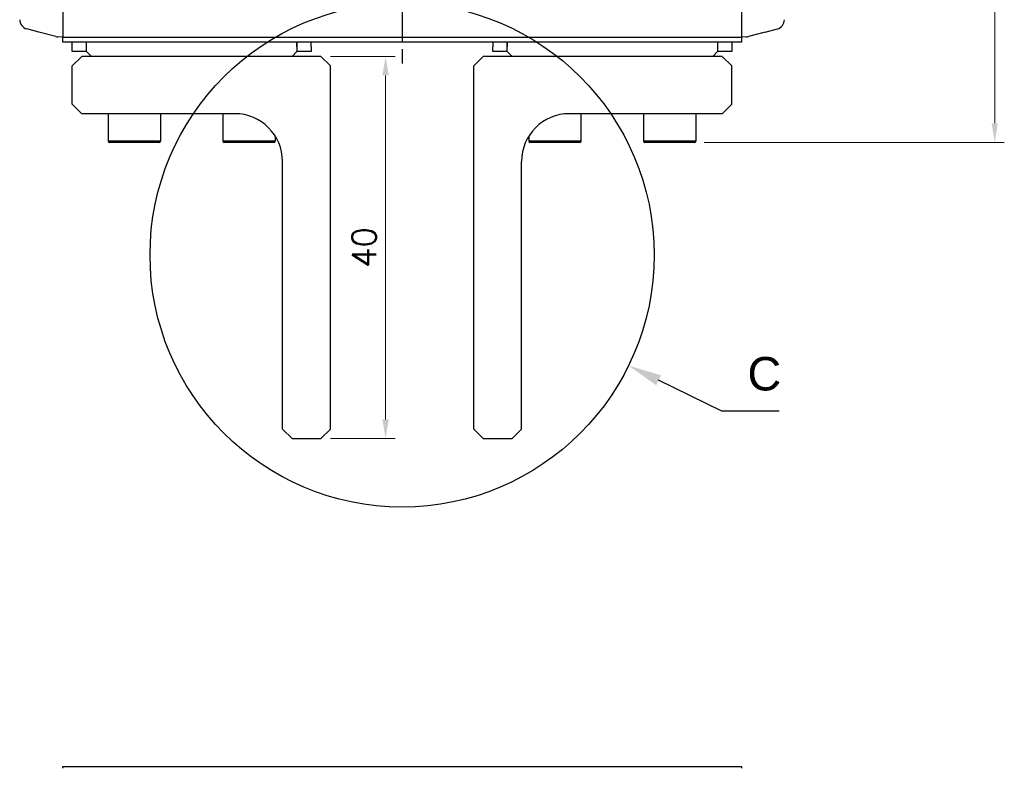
# Model space of a CAD drawing. Header units: millimetres. Extents: x 0 to 7391, y -1386 to 1500.
# Tile 73 of 127: x 5299 to 5402, y 154 to 232. Entities that reach past the tile are written whole.
import ezdxf

# ---------------------------------------------------------------- set-up
doc = ezdxf.new("R2010")
doc.units = ezdxf.units.MM
doc.header["$LTSCALE"] = 0.5
doc.linetypes.add('AM_ISO08W050', pattern=[18, 12, -1.5, 3, -1.5])
for name, color, linetype, lineweight in [('AM_5', 3, 'Continuous', 25), ('AM_7', 4, 'AM_ISO08W050', 25), ('AM_8', 1, 'Continuous', 25)]:
    doc.layers.add(name, color=color, linetype=linetype, lineweight=lineweight)
doc.styles.get("Standard").update_dxf_attribs({"font": 'arial.ttf'})
doc.styles.add('尺寸標註', font='romans.shx', dxfattribs={"bigfont": 'CHINESET.SHX'})
doc.dimstyles.new('複本 CNS2-1$0', dxfattribs={"dimtxt": 2.5, "dimasz": 2, "dimexe": 1, "dimexo": 1, "dimgap": 1, "dimtad": 1, "dimdsep": 46, "dimtxsty": '尺寸標註', "dimcen": 0, "dimclrd": 2, "dimclre": 2, "dimclrt": 3, "dimadec": 0, "dimazin": 2, "dimtp": 0.1, "dimtm": 0.1, "dimtfac": 0.71, "dimtmove": 0, "dimatfit": 0, "dimfxl": 0, "dimlwd": 13, "dimlwe": 13, "dimarcsym": 0})

# ---------------------------------------------------------------- blocks, each defined once
blk = doc.blocks.new('*D397')
at = {"layer": 'AM_5', "color": 2, "lineweight": 13}
for p, q in [((5375.61, 331.75), (5402.11, 331.75)), ((5401.11, 329.75), (5401.11, 221.25)), ((5370.71, 219.25), (5402.11, 219.25))]:
    blk.add_line(p, q, dxfattribs=at)
at = {"layer": 'AM_5', "color": 2}
for points in [[(5400.78, 329.75), (5401.44, 329.75), (5401.11, 331.75)], [(5400.78, 221.25), (5401.44, 221.25), (5401.11, 219.25)]]:
    blk.add_solid(points, dxfattribs=at)
at = {"layer": 'Defpoints', "color": 0}
for p in [(5374.61, 331.75), (5369.71, 219.25), (5401.11, 219.25)]:
    blk.add_point(p, dxfattribs=at)
at = {"layer": 'AM_5', "color": 3, "insert": (5398.86, 275.5), "char_height": 2.5, "attachment_point": 5, "rotation": 90, "style": '尺寸標註'}
blk.add_mtext('112.5', dxfattribs=at)
blk = doc.blocks.new('*D398')
at = {"layer": 'AM_5', "color": 2, "lineweight": 13}
for p, q in [((5331.61, 228.25), (5338.39, 228.25)), ((5337.39, 226.25), (5337.39, 190.25)), ((5331.61, 188.25), (5338.39, 188.25))]:
    blk.add_line(p, q, dxfattribs=at)
at = {"layer": 'AM_5', "color": 2}
for points in [[(5337.05, 226.25), (5337.72, 226.25), (5337.39, 228.25)], [(5337.05, 190.25), (5337.72, 190.25), (5337.39, 188.25)]]:
    blk.add_solid(points, dxfattribs=at)
at = {"layer": 'Defpoints', "color": 0}
for p in [(5330.61, 228.25), (5330.61, 188.25), (5337.39, 188.25)]:
    blk.add_point(p, dxfattribs=at)
at = {"layer": 'AM_5', "color": 3, "insert": (5335.14, 208.25), "char_height": 2.5, "attachment_point": 5, "rotation": 90, "style": '尺寸標註'}
blk.add_mtext('40', dxfattribs=at)
blk = doc.blocks.new('*S495')
at = {"layer": 'AM_5'}
for p, q in [((6456.92, 200.93), (6450.32, 204.15)), ((6462.93, 200.93), (6456.92, 200.93))]:
    blk.add_line(p, q, dxfattribs=at)
at = {"layer": 'AM_5', "linetype": 'Continuous'}
blk.add_trace([(6450.57, 204.67), (6450.06, 203.63), (6447.17, 205.69)], dxfattribs=at)
at = {"layer": 'AM_5', "color": 2, "insert": (6461.38, 203.04), "char_height": 3.5, "attachment_point": 8}
blk.add_mtext('C', dxfattribs=at)

msp = doc.modelspace()

# ---------------------------------------------------------------- linework, layer by layer
at = {"color": 7, "linetype": 'Continuous', "lineweight": 25}
for p, q in [((5303.61, 235.75), (5303.61, 230.25)), ((5374.61, 235.75), (5374.61, 230.25)), ((5301.112, 230.785), (5299.851, 231.123)), ((5302.887, 230.31), (5301.112, 230.785)), ((5377.108, 230.785), (5375.333, 230.31)), ((5377.108, 230.785), (5378.369, 231.123)), ((5303.61, 230.25), (5303.093, 230.277)), ((5303.61, 230.25), (5374.61, 230.25)), ((5303.61, 229.75), (5303.61, 230.25)), ((5374.61, 229.75), (5303.61, 229.75)), ((5304.61, 229.25), (5304.61, 229.75)), ((5306.11, 229.25), (5306.11, 229.75)), ((5306.11, 228.75), (5306.11, 229.75)), ((5328.11, 229.25), (5328.11, 229.75)), ((5328.11, 229.75), (5328.11, 228.75)), ((5329.61, 229.25), (5329.61, 229.75)), ((5348.61, 229.75), (5348.61, 229.25)), ((5350.11, 229.75), (5350.11, 229.25)), ((5350.11, 228.75), (5350.11, 229.75)), ((5372.11, 229.75), (5372.11, 229.25)), ((5372.11, 229.75), (5372.11, 228.75)), ((5373.61, 229.75), (5373.61, 229.25)), ((5375.126, 230.277), (5374.61, 230.25)), ((5374.61, 230.25), (5374.61, 229.75)), ((5304.61, 228.75), (5304.61, 229.25)), ((5306.11, 228.75), (5304.61, 228.75)), ((5306.61, 228.25), (5306.11, 228.75)), ((5328.11, 228.75), (5327.61, 228.25)), ((5329.61, 228.75), (5328.11, 228.75)), ((5329.61, 229.25), (5329.61, 228.75)), ((5348.61, 228.75), (5348.61, 229.25)), ((5350.11, 228.75), (5348.61, 228.75)), ((5350.11, 228.75), (5350.61, 228.25)), ((5371.61, 228.25), (5372.11, 228.75)), ((5373.61, 228.75), (5372.11, 228.75)), ((5373.61, 229.25), (5373.61, 228.75)), ((5305.61, 228.25), (5304.61, 227.25)), ((5330.61, 228.25), (5305.61, 228.25)), ((5331.61, 227.25), (5330.61, 228.25)), ((5347.61, 228.25), (5346.61, 227.25)), ((5372.61, 228.25), (5347.61, 228.25)), ((5373.61, 227.25), (5372.61, 228.25)), ((5304.61, 223.25), (5304.61, 227.25)), ((5331.61, 189.25), (5331.61, 227.25)), ((5346.61, 189.25), (5346.61, 227.25)), ((5373.61, 223.25), (5373.61, 227.25)), ((5304.61, 223.25), (5305.61, 222.25)), ((5372.61, 222.25), (5373.61, 223.25)), ((5321.61, 222.25), (5305.61, 222.25)), ((5308.36, 222.25), (5308.36, 219.4)), ((5313.86, 219.4), (5313.86, 222.25)), ((5320.36, 222.25), (5320.36, 219.4)), ((5372.61, 222.25), (5356.61, 222.25)), ((5357.86, 219.4), (5357.86, 222.25)), ((5364.36, 222.25), (5364.36, 219.4)), ((5369.86, 219.4), (5369.86, 222.25)), ((5325.86, 219.4), (5325.86, 219.884)), ((5352.36, 219.884), (5352.36, 219.4)), ((5311.11, 219.25), (5308.51, 219.25)), ((5313.71, 219.25), (5311.11, 219.25)), ((5323.11, 219.25), (5320.51, 219.25)), ((5325.71, 219.25), (5323.11, 219.25)), ((5355.11, 219.25), (5352.51, 219.25)), ((5357.71, 219.25), (5355.11, 219.25)), ((5367.11, 219.25), (5364.51, 219.25)), ((5369.71, 219.25), (5367.11, 219.25)), ((5326.61, 189.25), (5326.61, 217.25)), ((5351.61, 189.25), (5351.61, 217.25)), ((5326.61, 189.25), (5327.61, 188.25)), ((5330.61, 188.25), (5331.61, 189.25)), ((5346.61, 189.25), (5347.61, 188.25)), ((5350.61, 188.25), (5351.61, 189.25)), ((5327.61, 188.25), (5330.61, 188.25)), ((5347.61, 188.25), (5350.61, 188.25)), ((5303.61, 153.946), (5374.61, 153.946)), ((5303.61, 153.746), (5303.61, 153.946)), ((5374.61, 153.946), (5374.61, 153.746))]:
    msp.add_line(p, q, dxfattribs=at)
at = {"color": 8, "linetype": 'Continuous', "lineweight": 25}
for p, q in [((5308.36, 219.4), (5311.11, 219.4)), ((5311.11, 219.4), (5313.86, 219.4)), ((5320.36, 219.4), (5323.11, 219.4)), ((5323.11, 219.4), (5325.86, 219.4)), ((5352.36, 219.4), (5355.11, 219.4)), ((5355.11, 219.4), (5357.86, 219.4)), ((5364.36, 219.4), (5367.11, 219.4)), ((5367.11, 219.4), (5369.86, 219.4))]:
    msp.add_line(p, q, dxfattribs=at)
at = {"color": 7, "linetype": 'Continuous', "lineweight": 25}
for centre, radius, start, end in [((5300.11, 232.089), 1, 180.44259, 255), ((5378.11, 232.089), 1, 285, 359.41753), ((5303.145, 231.276), 1, 255, 267), ((5375.074, 231.276), 1, 273, 285), ((5321.61, 217.25), 5, 0, 90), ((5356.61, 217.25), 5, 90, 180), ((5308.51, 219.4), 0.15, 180, 270), ((5313.71, 219.4), 0.15, 270, 0), ((5320.51, 219.4), 0.15, 180, 270), ((5325.71, 219.4), 0.15, 270, 0), ((5352.51, 219.4), 0.15, 180, 270), ((5357.71, 219.4), 0.15, 270, 0), ((5364.51, 219.4), 0.15, 180, 270), ((5369.71, 219.4), 0.15, 270, 0)]:
    msp.add_arc(centre, radius, start, end, dxfattribs=at)
at = {"layer": 'AM_7'}
msp.add_line((5339.11, 334.75), (5339.11, 226.75), dxfattribs=at)
at = {"layer": 'AM_8'}
msp.add_circle((5339.11, 207.458), 26.368, dxfattribs=at)

# ---------------------------------------------------------------- block references
at = {"layer": 'AM_5'}
msp.add_blockref('*S495', (-1084.372, -9.802), dxfattribs=at)

# ---------------------------------------------------------------- dimensions: what is measured, and where the dimension line sits
for base, p1, p2, picture, middle in [((5401.11, 219.25), (5374.61, 331.75), (5369.71, 219.25), '*D397', (5398.86, 275.5)), ((5337.387, 188.25), (5330.61, 228.25), (5330.61, 188.25), '*D398', (5335.137, 208.25))]:
    dim = msp.add_linear_dim(base=base, p1=p1, p2=p2, angle=90, dimstyle='複本 CNS2-1$0', dxfattribs=at)
    dim.commit()
    dim.dimension.update_dxf_attribs({"geometry": picture, "text_midpoint": middle})

doc.saveas('drawing.dxf')
